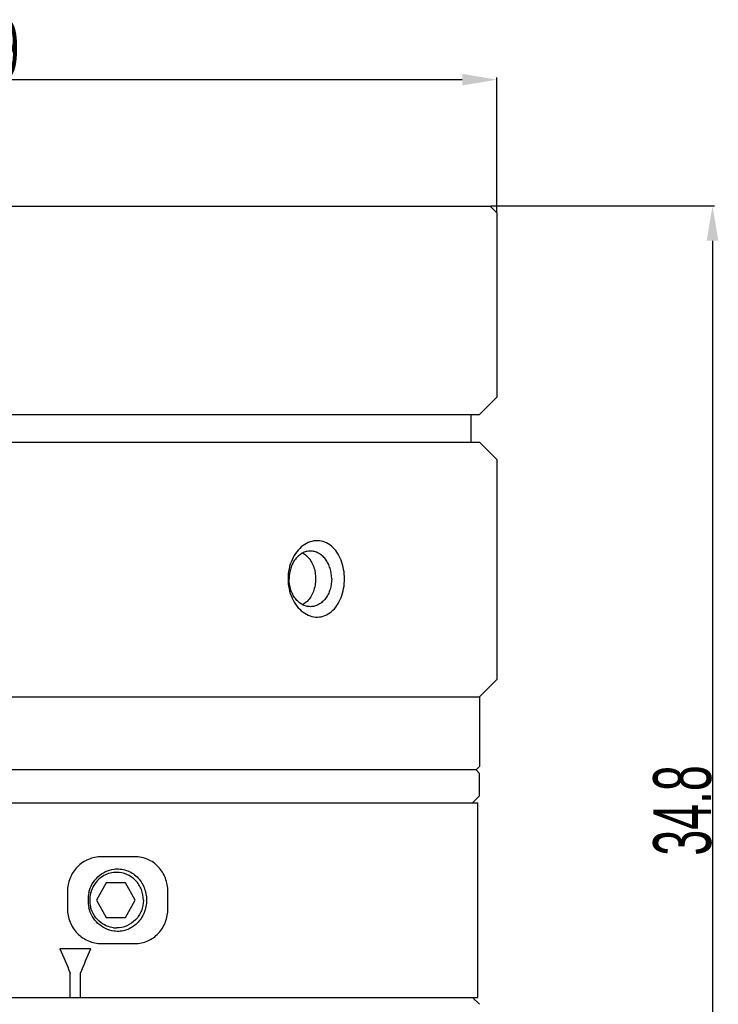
# Model space of a CAD drawing. Header units: millimetres. Extents: x 614 to 905, y 94 to 253.
# Tile 5 of 6: x 674 to 735, y 168 to 253. Entities that reach past the tile are written whole.
import ezdxf

# ---------------------------------------------------------------- set-up
doc = ezdxf.new("R2010")
doc.units = ezdxf.units.MM
doc.header["$LTSCALE"] = 23.1
doc.header["$PDMODE"] = 3
doc.header["$PDSIZE"] = 8
doc.layers.get('0').update_dxf_attribs({"linetype": 'CONTINUOUS'})
doc.layers.get('Defpoints').update_dxf_attribs({"linetype": 'CONTINUOUS'})
doc.layers.add('02___PRT_ALL_AXES', color=7, linetype='CONTINUOUS')
doc.styles.get("Standard").update_dxf_attribs({"font": 'txt', "width": 0.6})
doc.dimstyles.get("Standard").update_dxf_attribs({"dimtxt": 2.8, "dimasz": 3, "dimexe": 0.18, "dimexo": 0.0625, "dimgap": 0.09, "dimtad": 1, "dimdec": 3, "dimdsep": 46, "dimtxsty": 'STANDARD', "dimblk": '_FILLED', "dimblk1": '_FILLED', "dimblk2": '_FILLED', "dimcen": 0.09, "dimadec": 0, "dimazin": 0, "dimtol": 1, "dimtp": 0.001, "dimtm": 0.001, "dimtfac": 1, "dimtdec": 3, "dimtofl": 0, "dimtmove": 0, "dimatfit": 3, "dimldrblk": '_FILLED', "dimfxl": 1, "dimtolj": 1, "dimarcsym": 0})

# ---------------------------------------------------------------- blocks, each defined once
blk = doc.blocks.new('_FILLED')
at = {"color": 0, "linetype": 'ByBlock'}
blk.add_solid([(0, 0), (-1, 0.167), (-1, -0.167)], dxfattribs=at)
blk = doc.blocks.new('*D6')
at = {"color": 0, "lineweight": -2}
for p, q in [((628.517, 236.097), (628.517, 247.73)), ((631.517, 247.55), (712.517, 247.55)), ((715.517, 236.097), (715.517, 247.73))]:
    blk.add_line(p, q, dxfattribs=at)
at = {"layer": 'Defpoints', "color": 0}
for p in [(715.517, 247.55), (628.517, 236.035), (715.517, 236.035)]:
    blk.add_point(p, dxfattribs=at)
at = {"color": 0, "linetype": 'ByBlock', "lineweight": -2, "xscale": 3, "yscale": 3, "zscale": 3, "rotation": 180}
blk.add_blockref('_FILLED', (628.517, 247.55), dxfattribs=at)
at = {"color": 0, "linetype": 'ByBlock', "lineweight": -2, "xscale": 3, "yscale": 3, "zscale": 3}
blk.add_blockref('_FILLED', (715.517, 247.55), dxfattribs=at)
at = {"color": 0, "insert": (672.017, 250.14), "char_height": 2.8, "attachment_point": 5}
blk.add_mtext('\\A1;{{\\H1.7857x;29}}', dxfattribs=at)
blk = doc.blocks.new('*D8')
at = {"color": 0, "lineweight": -2}
for p, q in [((714.98, 236.635), (734.321, 236.635)), ((734.141, 233.635), (734.141, 135.205)), ((714.98, 132.205), (734.321, 132.205))]:
    blk.add_line(p, q, dxfattribs=at)
at = {"layer": 'Defpoints', "color": 0}
for p in [(714.917, 236.635), (714.917, 132.205), (734.141, 132.205)]:
    blk.add_point(p, dxfattribs=at)
at = {"color": 0, "linetype": 'ByBlock', "lineweight": -2, "xscale": 3, "yscale": 3, "zscale": 3}
for p, rotation in [((734.141, 236.635), 90), ((734.141, 132.205), 270)]:
    blk.add_blockref('_FILLED', p, dxfattribs=dict(at, rotation=rotation))
at = {"color": 0, "insert": (731.551, 184.42), "char_height": 2.8, "attachment_point": 5, "rotation": 90}
blk.add_mtext('\\A1;{{\\H1.7857x;34.8}}', dxfattribs=at)

msp = doc.modelspace()

# ---------------------------------------------------------------- linework, layer by layer
at = {"layer": '02___PRT_ALL_AXES', "color": 7, "linetype": 'Continuous'}
for p, q in [((629.1171, 236.6346), (714.9171, 236.6346)), ((714.9171, 236.6346), (715.5171, 236.0346)), ((715.5171, 236.0346), (715.5171, 220.1346)), ((715.5171, 220.1346), (714.0171, 218.6346)), ((630.0171, 218.6346), (714.0171, 218.6346)), ((713.2671, 218.6346), (713.2671, 216.2346)), ((630.0171, 216.2346), (714.0171, 216.2346)), ((714.0171, 216.2346), (715.5171, 214.7346)), ((715.5171, 214.7346), (715.5171, 195.7231)), ((715.5171, 195.7231), (714.0171, 194.2231)), ((630.0171, 194.2231), (714.0171, 194.2231)), ((714.0171, 194.2231), (714.0171, 188.2231)), ((714.0171, 188.2231), (713.7171, 187.9231)), ((713.7171, 187.9231), (630.3171, 187.9231)), ((714.0171, 187.6231), (713.7171, 187.9231)), ((714.0171, 185.6731), (714.0171, 187.6231)), ((713.4171, 185.0731), (714.0171, 185.6731)), ((630.1676, 185.0731), (713.8671, 185.0731)), ((713.8671, 168.2731), (713.8671, 185.0731)), ((684.246, 180.4231), (681.3484, 180.4231)), ((681.7404, 178.1731), (680.9039, 176.6731)), ((683.4134, 178.1731), (681.7404, 178.1731)), ((684.25, 176.6731), (683.4134, 178.1731)), ((678.4028, 177.4231), (678.4028, 175.9231)), ((687.0809, 175.9231), (687.0809, 177.4231)), ((680.9039, 176.6731), (681.7404, 175.1731)), ((683.4134, 175.1731), (684.25, 176.6731)), ((681.7404, 175.1731), (683.4134, 175.1731)), ((681.3484, 172.9231), (684.246, 172.9231)), ((680.4223, 172.4731), (677.7619, 172.4731)), ((678.6519, 168.2731), (678.6519, 170.3731)), ((679.5388, 168.2731), (679.5388, 170.3731)), ((630.1676, 168.2731), (713.8671, 168.2731)), ((713.4171, 168.2731), (714.0171, 167.6731))]:
    msp.add_line(p, q, dxfattribs=at)
for centre, radius, start, end in [((697.8169, 205.0343), 1.86, 45.511929, 46.465061), ((682.6546, 176.8304), 2.2426, 90.000016, 97.153583), ((683.021, 176.6721), 2.8383, 166.598814, 193.401283), ((682.8262, 176.6722), 2.4899, 166.635074, 193.364926), ((682.6546, 176.5157), 2.2426, 262.846417, 269.999984)]:
    msp.add_arc(centre, radius, start, end, dxfattribs=at)
for points, knots in [([(702.342, 204.4231), (702.342, 204.9704), (702.2048, 205.7878), (701.7261, 206.7214), (701.2482, 207.2685), (700.6635, 207.6298), (700.0085, 207.763), (699.3439, 207.6513), (698.9454, 207.4329), (698.7614, 207.2964)], [0, 0, 0, 0, 0.2843373, 0.4174965, 0.541413, 0.6570068, 0.7682628, 0.8809696, 1, 1, 1, 1]), ([(698.7614, 207.2964), (698.5592, 207.1463), (698.1877, 206.7721), (697.7789, 206.077), (697.5227, 205.2769), (697.4648, 204.7092), (697.4648, 204.4231)], [0, 0, 0, 0, 0.231901, 0.4786838, 0.7364749, 1, 1, 1, 1]), ([(699.3999, 206.8231), (699.2793, 206.8231), (699.0341, 206.7911), (698.6843, 206.6507), (698.3639, 206.4245), (698.0851, 206.1224), (697.8571, 205.7565), (697.6297, 205.1965), (697.5614, 204.7328), (697.5614, 204.4231)], [0, 0, 0, 0, 0.1084213, 0.2196303, 0.3358321, 0.4582532, 0.5870258, 0.7214284, 1, 1, 1, 1]), ([(701.2384, 204.4231), (701.2384, 204.7328), (701.17, 205.1965), (700.9427, 205.7565), (700.7147, 206.1224), (700.4359, 206.4245), (700.1154, 206.6507), (699.7657, 206.7911), (699.5204, 206.8231), (699.3999, 206.8231)], [0, 0, 0, 0, 0.2785716, 0.4129742, 0.5417468, 0.6641679, 0.7803697, 0.8915787, 1, 1, 1, 1]), ([(698.7289, 206.6512), (698.7618, 206.6336), (698.8937, 206.5571), (699.0146, 206.462), (699.0981, 206.3827)], [0, 0, 0, 0, 0.2449775, 1, 1, 1, 1]), ([(699.1203, 206.3612), (699.3593, 206.1265), (699.6334, 205.6626), (699.813, 204.9805), (699.8447, 204.61), (699.8447, 204.4231)], [0, 0, 0, 0, 0.4755935, 0.7345922, 1, 1, 1, 1]), ([(697.4648, 204.4231), (697.4648, 204.137), (697.5227, 203.5692), (697.7789, 202.7691), (698.1877, 202.074), (698.5593, 201.6998), (698.7614, 201.5498)], [0, 0, 0, 0, 0.2635253, 0.5213165, 0.7680993, 1, 1, 1, 1]), ([(699.3999, 202.0231), (699.2793, 202.0231), (699.0341, 202.0551), (698.6843, 202.1954), (698.3639, 202.4216), (698.0851, 202.7238), (697.8571, 203.0897), (697.6297, 203.6496), (697.5614, 204.1134), (697.5614, 204.4231)], [0, 0, 0, 0, 0.1084213, 0.2196303, 0.3358321, 0.4582532, 0.5870258, 0.7214284, 1, 1, 1, 1]), ([(698.7614, 201.5498), (698.9455, 201.4132), (699.3439, 201.1948), (700.0085, 201.0831), (700.6635, 201.2164), (701.2482, 201.5777), (701.7261, 202.1248), (702.2048, 203.0584), (702.342, 203.8757), (702.342, 204.4231)], [0, 0, 0, 0, 0.1190302, 0.2317369, 0.3429929, 0.4585869, 0.5825035, 0.7156627, 1, 1, 1, 1]), ([(699.8447, 204.4231), (699.8447, 204.2358), (699.8129, 203.8646), (699.6327, 203.1814), (699.3575, 202.7169), (699.1177, 202.4823)], [0, 0, 0, 0, 0.2654601, 0.5244973, 1, 1, 1, 1]), ([(701.2384, 204.4231), (701.2384, 204.1134), (701.17, 203.6496), (700.9427, 203.0897), (700.7147, 202.7238), (700.4359, 202.4216), (700.1154, 202.1954), (699.7657, 202.0551), (699.5204, 202.0231), (699.3999, 202.0231)], [0, 0, 0, 0, 0.2785716, 0.4129742, 0.5417468, 0.6641679, 0.7803697, 0.8915787, 1, 1, 1, 1]), ([(699.1177, 202.4823), (699.0881, 202.4534), (698.9689, 202.3442), (698.8346, 202.2512), (698.7285, 202.1948)], [0, 0, 0, 0, 0.2563314, 1, 1, 1, 1]), ([(681.3484, 180.4231), (681.1569, 180.4231), (680.7721, 180.3841), (680.2176, 180.212), (679.7052, 179.9327), (679.2554, 179.5572), (678.8856, 179.0997), (678.6105, 178.5779), (678.4409, 178.012), (678.4028, 177.6191), (678.4028, 177.4231)], [0, 0, 0, 0, 0.1232428, 0.2470422, 0.3714541, 0.4964429, 0.6219144, 0.7477474, 0.8738161, 1, 1, 1, 1]), ([(687.0809, 177.4231), (687.0809, 177.8123), (686.9392, 178.5917), (686.4182, 179.4295), (685.8422, 179.9321), (685.3476, 180.2122), (684.8086, 180.3845), (684.4332, 180.4231), (684.246, 180.4231)], [0, 0, 0, 0, 0.2554829, 0.5067686, 0.6310473, 0.754348, 0.8771527, 1, 1, 1, 1]), ([(680.2601, 177.3299), (680.3217, 177.5879), (680.5189, 178.0878), (681.0141, 178.7178), (681.6683, 179.1702), (682.1766, 179.3216), (682.4331, 179.3541)], [0, 0, 0, 0, 0.2529438, 0.5043366, 0.7534298, 1, 1, 1, 1]), ([(681.3181, 178.6341), (681.0923, 178.4691), (680.6958, 178.0514), (680.4693, 177.5227), (680.4038, 177.2477)], [0, 0, 0, 0, 0.4972201, 1, 1, 1, 1]), ([(682.3753, 179.0556), (682.1861, 179.0318), (681.8113, 178.9351), (681.4729, 178.7472), (681.3181, 178.6341)], [0, 0, 0, 0, 0.4985426, 1, 1, 1, 1]), ([(682.4331, 179.3541), (682.612, 179.3768), (682.9759, 179.3815), (683.5081, 179.2638), (684.0011, 179.0284), (684.5765, 178.5756), (685.0976, 177.7875), (685.2388, 177.0437), (685.2388, 176.6731)], [0, 0, 0, 0, 0.1236537, 0.2470649, 0.3707362, 0.4951371, 0.7457841, 1, 1, 1, 1]), ([(684.9728, 176.6731), (684.9728, 176.9848), (684.8536, 177.6119), (684.3407, 178.4094), (683.5702, 178.9466), (682.9565, 179.073), (682.6546, 179.073)], [0, 0, 0, 0, 0.2540025, 0.5056615, 0.7540175, 1, 1, 1, 1]), ([(681.3181, 174.7121), (681.0923, 174.877), (680.6958, 175.2947), (680.4693, 175.8234), (680.4038, 176.0984)], [0, 0, 0, 0, 0.4972201, 1, 1, 1, 1]), ([(685.2388, 176.6731), (685.2388, 176.3024), (685.0976, 175.5587), (684.5765, 174.7705), (684.0011, 174.3177), (683.5081, 174.0823), (682.9759, 173.9647), (682.612, 173.9693), (682.4332, 173.992)], [0, 0, 0, 0, 0.2542159, 0.5048629, 0.6292638, 0.7529351, 0.8763463, 1, 1, 1, 1]), ([(684.9728, 176.6731), (684.9728, 176.3613), (684.8536, 175.7342), (684.3407, 174.9368), (683.5702, 174.3995), (682.9565, 174.2731), (682.6546, 174.2731)], [0, 0, 0, 0, 0.2540025, 0.5056615, 0.7540175, 1, 1, 1, 1]), ([(678.4028, 175.9231), (678.4028, 175.7271), (678.4409, 175.3342), (678.6105, 174.7682), (678.8856, 174.2464), (679.2554, 173.789), (679.7052, 173.4134), (680.2176, 173.1341), (680.7721, 172.962), (681.1569, 172.9231), (681.3484, 172.9231)], [0, 0, 0, 0, 0.1261839, 0.2522526, 0.3780856, 0.5035571, 0.6285459, 0.7529578, 0.8767572, 1, 1, 1, 1]), ([(682.4332, 173.992), (682.1766, 174.0246), (681.6683, 174.176), (681.0141, 174.6283), (680.5189, 175.2583), (680.3217, 175.7582), (680.2601, 176.0162)], [0, 0, 0, 0, 0.2465702, 0.4956634, 0.7470562, 1, 1, 1, 1]), ([(684.246, 172.9231), (684.4332, 172.9231), (684.8086, 172.9617), (685.3476, 173.134), (685.8422, 173.414), (686.4182, 173.9166), (686.9392, 174.7544), (687.0809, 175.5339), (687.0809, 175.9231)], [0, 0, 0, 0, 0.1228473, 0.245652, 0.3689527, 0.4932314, 0.7445171, 1, 1, 1, 1]), ([(682.3753, 174.2905), (682.1861, 174.3143), (681.8113, 174.411), (681.4729, 174.5989), (681.3181, 174.7121)], [0, 0, 0, 0, 0.4985426, 1, 1, 1, 1])]:
    msp.add_open_spline(points, degree=3, knots=knots, dxfattribs=at)
for points in [[(677.7619, 172.4731), (678.059, 171.7732), (678.3557, 171.0732), (678.6519, 170.3731)], [(679.5388, 170.3731), (679.8338, 171.0729), (680.1283, 171.7728), (680.4223, 172.4731)]]:
    msp.add_open_spline(points, degree=3, dxfattribs=at)

# ---------------------------------------------------------------- dimensions: what is measured, and where the dimension line sits
dim = msp.add_linear_dim(base=(715.5171, 247.5503), p1=(628.5171, 236.0346), p2=(715.5171, 236.0346), text='{{\\H1.7857x;29}}', dimstyle='STANDARD')
dim.commit()
dim.dimension.update_dxf_attribs({"geometry": '*D6', "text_midpoint": (672.0171, 250.1402)})
dim = msp.add_linear_dim(base=(734.1411, 132.2052), p1=(714.9171, 236.6346), p2=(714.9171, 132.2052), angle=90, text='{{\\H1.7857x;34.8}}', dimstyle='STANDARD')
dim.commit()
dim.dimension.update_dxf_attribs({"geometry": '*D8', "text_midpoint": (731.5511, 184.4199)})

doc.saveas('drawing.dxf')
